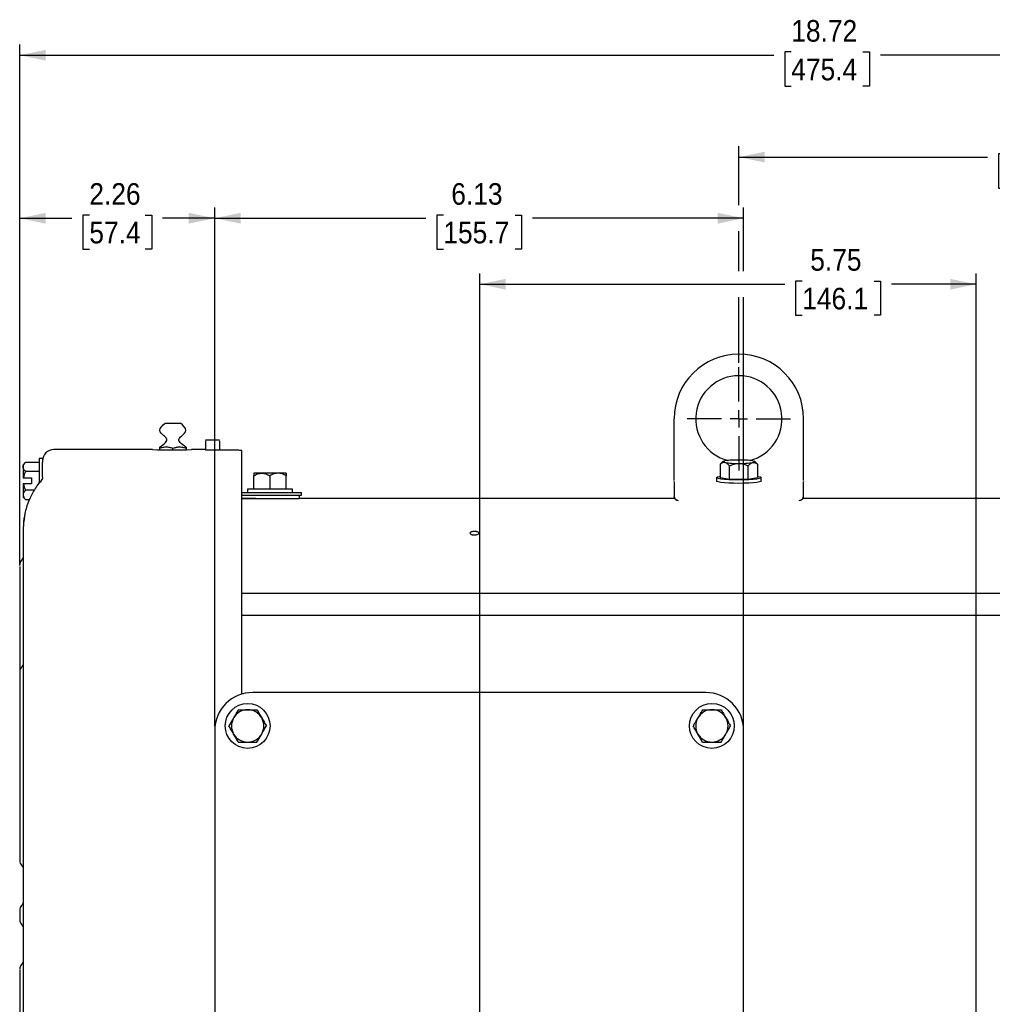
# Model space of a CAD drawing. Header units: inches. Extents: x 1.5 to 80, y 0 to 40.3.
# Tile 2 of 15: x 8 to 19.3, y 28.8 to 40.3. Entities that reach past the tile are written whole.
import ezdxf

# ---------------------------------------------------------------- set-up
doc = ezdxf.new("R2010")
doc.units = ezdxf.units.IN
doc.header["$MEASUREMENT"] = 0
doc.linetypes.add('SLD-Solid', pattern=[0])
doc.layers.add('SLD-0', color=7, linetype='Continuous')
doc.styles.add('SLDTEXTSTYLE0', font='GOTHIC.TTF', dxfattribs={"width": 0.913})
doc.dimstyles.new('SLDDIMSTYLE0', dxfattribs={"dimtxt": 0.25, "dimasz": 0.3, "dimexe": 0, "dimexo": 0.0625, "dimgap": 0.0625, "dimtad": 0, "dimtih": 1, "dimtoh": 1, "dimrnd": 1e-09, "dimzin": 4, "dimdsep": 46, "dimtxsty": 'SLDTEXTSTYLE0', "dimsah": 1, "dimcen": 0.09, "dimadec": 0, "dimazin": 1, "dimtfac": 1, "dimtofl": 0, "dimtmove": 0, "dimatfit": 3, "dimfxl": 0, "dimfrac": 2, "dimtolj": 1, "dimtzin": 12, "dimarcsym": 0})
doc.dimstyles.new('SLDDIMSTYLE1', dxfattribs={"dimtxt": 0.25, "dimasz": 0.3, "dimexe": 0, "dimexo": 0.0625, "dimgap": 0.0625, "dimtad": 0, "dimtih": 1, "dimtoh": 1, "dimrnd": 1e-09, "dimzin": 12, "dimdsep": 46, "dimtxsty": 'SLDTEXTSTYLE0', "dimsah": 1, "dimcen": 0.09, "dimadec": 0, "dimazin": 3, "dimtfac": 1, "dimtofl": 0, "dimtmove": 0, "dimatfit": 3, "dimfxl": 0, "dimfrac": 2, "dimtolj": 1, "dimtzin": 12, "dimarcsym": 0})

# ---------------------------------------------------------------- blocks, each defined once
blk = doc.blocks.new('_D_3')
at = {"layer": 'SLD-0'}
for p, q in [((13.34, 27.842), (13.34, 37.316)), ((19.093, 25.42), (19.093, 37.316)), ((17.077, 37.228), (17.001, 37.228)), ((17.001, 37.228), (17.001, 36.831)), ((17.909, 37.228), (17.985, 37.228)), ((17.985, 37.228), (17.985, 36.831)), ((13.34, 37.191), (16.874, 37.191)), ((19.093, 37.191), (18.112, 37.191)), ((17.001, 36.831), (17.077, 36.831)), ((17.985, 36.831), (17.909, 36.831))]:
    blk.add_line(p, q, dxfattribs=at)
for points in [[(13.34, 37.191), (13.64, 37.129), (13.64, 37.254)], [(19.093, 37.191), (18.793, 37.254), (18.793, 37.129)]]:
    blk.add_solid(points, dxfattribs=at)
at = {"layer": 'SLD-0', "char_height": 0.25, "attachment_point": 1, "style": 'SLDTEXTSTYLE0'}
for s, insert in [('5.75', (17.17, 37.598)), ('146.1', (17.077, 37.15))]:
    blk.add_mtext(s, dxfattribs=dict(at, insert=insert))
blk = doc.blocks.new('_D_7')
at = {"layer": 'SLD-0'}
for p, q in [((8.008, 33.932), (8.008, 39.971)), ((26.723, 30.753), (26.723, 39.971)), ((8.008, 39.846), (16.747, 39.846)), ((16.95, 39.883), (16.874, 39.883)), ((16.874, 39.883), (16.874, 39.486)), ((17.781, 39.883), (17.857, 39.883)), ((17.857, 39.883), (17.857, 39.486)), ((26.723, 39.846), (17.984, 39.846)), ((16.874, 39.486), (16.95, 39.486)), ((17.857, 39.486), (17.781, 39.486))]:
    blk.add_line(p, q, dxfattribs=at)
for points in [[(8.008, 39.846), (8.308, 39.783), (8.308, 39.908)], [(26.723, 39.846), (26.423, 39.908), (26.423, 39.783)]]:
    blk.add_solid(points, dxfattribs=at)
at = {"layer": 'SLD-0', "char_height": 0.25, "attachment_point": 1, "style": 'SLDTEXTSTYLE0'}
for s, insert in [('18.72', (16.95, 40.253)), ('475.4', (16.95, 39.805))]:
    blk.add_mtext(s, dxfattribs=dict(at, insert=insert))
blk = doc.blocks.new('_D_8')
at = {"layer": 'SLD-0'}
for p, q in [((8.008, 33.932), (8.008, 38.081)), ((10.268, 32.07), (10.268, 38.081)), ((8.008, 37.956), (8.612, 37.956)), ((8.815, 37.993), (8.739, 37.993)), ((8.739, 37.993), (8.739, 37.596)), ((9.461, 37.993), (9.538, 37.993)), ((9.538, 37.993), (9.538, 37.596)), ((10.268, 37.956), (9.664, 37.956)), ((8.739, 37.596), (8.815, 37.596)), ((9.538, 37.596), (9.461, 37.596))]:
    blk.add_line(p, q, dxfattribs=at)
for points in [[(8.008, 37.956), (8.308, 37.894), (8.308, 38.019)], [(10.268, 37.956), (9.968, 38.019), (9.968, 37.894)]]:
    blk.add_solid(points, dxfattribs=at)
at = {"layer": 'SLD-0', "char_height": 0.25, "attachment_point": 1, "style": 'SLDTEXTSTYLE0'}
for s, insert in [('2.26', (8.815, 38.363)), ('57.4', (8.815, 37.915))]:
    blk.add_mtext(s, dxfattribs=dict(at, insert=insert))
blk = doc.blocks.new('_D_9')
at = {"layer": 'SLD-0'}
for p, q in [((10.268, 32.07), (10.268, 38.081)), ((16.398, 37.341), (16.398, 38.081)), ((10.268, 37.956), (12.715, 37.956)), ((12.918, 37.993), (12.842, 37.993)), ((12.842, 37.993), (12.842, 37.596)), ((13.749, 37.993), (13.825, 37.993)), ((13.825, 37.993), (13.825, 37.596)), ((16.398, 37.956), (13.952, 37.956)), ((12.842, 37.596), (12.918, 37.596)), ((13.825, 37.596), (13.749, 37.596)), ((16.398, 32.07), (16.398, 37.041))]:
    blk.add_line(p, q, dxfattribs=at)
for points in [[(10.268, 37.956), (10.568, 37.894), (10.568, 38.019)], [(16.398, 37.956), (16.098, 38.019), (16.098, 37.894)]]:
    blk.add_solid(points, dxfattribs=at)
at = {"layer": 'SLD-0', "char_height": 0.25, "attachment_point": 1, "style": 'SLDTEXTSTYLE0'}
for s, insert in [('6.13', (13.01, 38.363)), ('155.7', (12.918, 37.915))]:
    blk.add_mtext(s, dxfattribs=dict(at, insert=insert))
blk = doc.blocks.new('_D_12')
at = {"layer": 'SLD-0'}
for p, q in [((16.343, 38.106), (16.343, 38.79)), ((19.427, 38.702), (19.351, 38.702)), ((19.351, 38.702), (19.351, 38.305)), ((20.258, 38.702), (20.335, 38.702)), ((20.335, 38.702), (20.335, 38.305)), ((23.343, 34.3), (23.343, 38.79)), ((16.343, 38.665), (19.224, 38.665)), ((23.343, 38.665), (20.461, 38.665)), ((19.351, 38.305), (19.427, 38.305)), ((20.335, 38.305), (20.258, 38.305)), ((16.343, 37.341), (16.343, 37.806)), ((16.343, 36.281), (16.343, 37.041))]:
    blk.add_line(p, q, dxfattribs=at)
for points in [[(16.343, 38.665), (16.643, 38.602), (16.643, 38.727)], [(23.343, 38.665), (23.043, 38.727), (23.043, 38.602)]]:
    blk.add_solid(points, dxfattribs=at)
at = {"layer": 'SLD-0', "char_height": 0.25, "attachment_point": 1, "style": 'SLDTEXTSTYLE0'}
for s, insert in [('7.00', (19.52, 39.072)), ('177.8', (19.427, 38.624))]:
    blk.add_mtext(s, dxfattribs=dict(at, insert=insert))
blk = doc.blocks.new('SW_CENTERMARKSYMBOL_0')
at = {"layer": 'SLD-0', "color": 0}
for p, q in [((0, 0.2), (0, 0.6)), ((-0.2, 0), (-0.6, 0)), ((0, 0), (-0.1, 0)), ((0, 0), (0, 0.1)), ((0, 0), (0, -0.1)), ((0, 0), (0.1, 0)), ((0.2, 0), (0.6, 0)), ((0, -0.2), (0, -0.6))]:
    blk.add_line(p, q, dxfattribs=at)

msp = doc.modelspace()

# ---------------------------------------------------------------- linework, layer by layer
at = {"layer": 'SLD-0', "linetype": 'SLD-Solid', "lineweight": 25}
for p, q in [((15.59283, 35.06434), (15.59283, 35.63139)), ((17.09283, 35.06434), (17.09283, 35.63139)), ((10.32293, 35.38239), (10.16274, 35.38239)), ((9.54783, 35.27539), (8.40283, 35.27539)), ((9.62683, 35.28752), (9.62683, 35.27273)), ((9.78283, 35.27083), (9.78283, 35.28761)), ((9.93883, 35.28752), (9.93883, 35.27329)), ((10.16283, 35.27539), (9.99783, 35.27539)), ((10.16283, 35.31833), (10.16283, 35.26862)), ((10.16327, 35.26862), (10.16283, 35.26862)), ((10.53783, 35.26731), (10.19283, 35.26731)), ((10.32283, 35.31822), (10.32283, 35.26731)), ((10.58283, 32.44183), (10.58283, 35.26466)), ((8.27283, 35.17239), (8.23283, 35.17239)), ((8.23283, 35.17239), (8.23283, 34.88043)), ((8.27283, 35.17239), (8.27283, 35.14539)), ((8.07684, 35.12889), (8.04783, 35.09989)), ((8.04783, 35.09989), (8.04783, 35.07477)), ((8.04783, 35.07477), (8.04783, 34.94689)), ((8.07684, 35.12889), (8.23283, 35.12889)), ((16.13878, 35.11818), (16.12633, 35.10546)), ((16.12633, 35.10546), (16.12633, 34.95033)), ((16.15637, 35.13637), (16.13838, 35.11858)), ((16.23458, 34.93073), (16.23458, 35.08587)), ((16.45109, 34.93073), (16.45109, 35.08587)), ((16.54697, 35.11889), (16.52929, 35.13637)), ((16.55934, 35.10546), (16.55934, 34.95033)), ((8.05098, 34.94689), (8.14483, 34.94689)), ((8.23283, 35.02064), (8.07684, 35.02064)), ((8.14483, 34.94689), (8.14483, 34.87789)), ((8.26819, 34.93109), (8.25455, 34.9147)), ((10.81408, 35.00139), (10.72033, 35.00139)), ((10.72033, 34.81639), (10.72033, 34.97238)), ((11.00158, 35.00139), (10.81408, 35.00139)), ((10.90783, 34.97238), (10.90783, 34.81639)), ((11.09533, 35.00139), (11.00158, 35.00139)), ((11.09533, 34.81639), (11.09533, 34.97238)), ((16.08283, 34.95033), (16.08283, 34.91054)), ((16.12633, 34.95033), (16.23458, 34.93073)), ((16.23458, 34.93073), (16.45109, 34.93073)), ((16.45109, 34.93073), (16.55934, 34.95033)), ((16.60283, 34.91054), (16.60283, 34.95033)), ((8.04783, 34.87789), (8.04783, 34.75001)), ((8.14483, 34.87789), (8.05098, 34.87789)), ((10.64783, 34.81639), (10.64783, 34.77639)), ((10.90783, 34.81639), (10.64783, 34.81639)), ((11.16783, 34.81639), (10.90783, 34.81639)), ((11.16783, 34.77639), (11.16783, 34.81639)), ((15.59283, 34.90194), (15.59283, 34.72655)), ((17.09283, 34.72655), (17.09283, 34.90194)), ((8.04783, 34.75001), (8.04783, 34.72489)), ((8.04783, 34.72489), (8.07684, 34.69588)), ((8.17493, 34.80413), (8.07684, 34.80413)), ((8.07684, 34.69588), (8.1202, 34.69588)), ((10.58283, 34.77639), (11.27533, 34.77639)), ((10.58283, 34.74639), (11.27533, 34.74639)), ((10.58283, 34.70639), (11.2457, 34.70639)), ((10.74283, 34.70638), (10.58283, 34.70638)), ((10.74283, 34.70639), (10.74283, 34.70638)), ((15.60066, 34.70639), (11.2457, 34.70639)), ((11.27533, 34.74639), (11.27533, 34.77639)), ((21.43996, 34.70639), (17.085, 34.70639)), ((8.06286, 34.50205), (8.05492, 34.43805)), ((8.00783, 33.88239), (8.00783, 32.65053)), ((22.37283, 33.60656), (10.58283, 33.60656)), ((10.58283, 33.35656), (22.37283, 33.35656)), ((8.00783, 32.6036), (8.00783, 30.52825)), ((15.95831, 32.4601), (10.70831, 32.4601)), ((10.26831, 32.0201), (10.26831, 27.7701)), ((16.39831, 27.7701), (16.39831, 32.0201)), ((8.00783, 29.23653), (8.00783, 27.16117))]:
    msp.add_line(p, q, dxfattribs=at)
at = {"layer": 'SLD-0', "linetype": 'SLD-Solid', "lineweight": 25, "flags": 128}
for points in [[(16.18045, 35.12451), (16.16961, 35.12681), (16.16172, 35.12924), (16.15694, 35.13175), (16.15533, 35.13431), (16.15694, 35.13687), (16.16172, 35.13938), (16.16961, 35.14181), (16.18045, 35.14411)], [(16.50521, 35.14411), (16.51606, 35.14181), (16.52394, 35.13938), (16.52873, 35.13687), (16.53033, 35.13431), (16.52873, 35.13175), (16.52394, 35.12924), (16.51606, 35.12681), (16.50521, 35.12451)], [(8.27283, 34.95375), (8.27221, 34.94303), (8.27198, 34.9412)], [(16.34283, 34.92315), (16.28287, 34.92388), (16.22614, 34.92604), (16.17571, 34.92951), (16.13428, 34.9341), (16.1041, 34.93956), (16.08678, 34.94561), (16.08327, 34.95191), (16.09376, 34.95812), (16.11767, 34.96391), (16.12633, 34.96537)], [(16.55934, 34.96537), (16.568, 34.96391), (16.59191, 34.95812), (16.60239, 34.95191), (16.59888, 34.94561), (16.58157, 34.93956), (16.55138, 34.9341), (16.50996, 34.92951), (16.45952, 34.92604), (16.40279, 34.92388), (16.34283, 34.92315)], [(16.34283, 34.88337), (16.28287, 34.8841), (16.22614, 34.88626), (16.17571, 34.88973), (16.13428, 34.89432), (16.1041, 34.89978), (16.08678, 34.90583), (16.08283, 34.91054)], [(16.60283, 34.91054), (16.59888, 34.90583), (16.58157, 34.89978), (16.55138, 34.89432), (16.50996, 34.88973), (16.45952, 34.88626), (16.40279, 34.8841), (16.34283, 34.88337)]]:
    msp.add_lwpolyline(points, dxfattribs=at)
at = {"layer": 'SLD-0', "linetype": 'SLD-Solid', "lineweight": 25}
for centre in [(10.64983, 32.07239), (16.02983, 32.07239)]:
    msp.add_circle(centre, 0.26, dxfattribs=at)
for centre, radius, start, end in [((16.34283, 35.63139), 0.75, 0, 180), ((16.34283, 35.63139), 0.5, 90, 254.9768), ((16.34283, 35.63139), 0.5, 285.0232, 90), ((8.40283, 35.14539), 0.13, 90, 180), ((9.77283, 40.66598), 5.39529, 267.609897, 272.390103), ((10.24283, 29.88239), 5.393, 86.385408, 86.864325), ((16.32534, 34.0936), 1.06045, 89.054624, 97.852546), ((16.36033, 34.0936), 1.06045, 82.147454, 90.945376), ((16.32534, 36.17502), 1.06045, 262.147454, 270.945376), ((16.36033, 36.17502), 1.06045, 269.054624, 277.852546), ((11.22783, 34.72387), 0.025, 315.628616, 64.249386), ((15.62278, 34.72658), 0.02995, 180.052968, 254.072383), ((17.06289, 34.72657), 0.02994, 286.151774, 359.961546), ((7.97783, 34.04612), 0.075, 314.427004, 0), ((8.08283, 33.939), 0.075, 134.427004, 180), ((8.08283, 32.70026), 0.075, 134.427004, 180), ((7.97783, 32.80738), 0.075, 314.427004, 0), ((10.70831, 32.0201), 0.44, 90, 180), ((15.95831, 32.0201), 0.44, 0, 90), ((10.64983, 32.07239), 0.1875, 90, 150), ((10.64983, 32.07239), 0.1875, 30, 90), ((16.02983, 32.07239), 0.1875, 90, 150), ((16.02983, 32.07239), 0.1875, 30, 90), ((10.64983, 32.07239), 0.1875, 150, 210), ((10.64983, 32.07239), 0.1875, 330, 30), ((16.02983, 32.07239), 0.1875, 150, 210), ((16.02983, 32.07239), 0.1875, 330, 30), ((10.64983, 32.07239), 0.1875, 210, 270), ((10.64983, 32.07239), 0.1875, 270, 330), ((16.02983, 32.07239), 0.1875, 210, 270), ((16.02983, 32.07239), 0.1875, 270, 330), ((8.08283, 30.51166), 0.075, 180, 225.572996), ((7.97783, 30.40454), 0.075, 0, 45.572996), ((7.97783, 30.04612), 0.075, 314.427004, 0), ((8.08283, 29.939), 0.075, 134.427004, 180), ((8.08283, 29.82577), 0.075, 180, 225.572996), ((7.97783, 29.71865), 0.075, 0, 45.572996), ((7.97783, 29.36023), 0.075, 314.427004, 0), ((8.08283, 29.25311), 0.075, 134.427004, 180)]:
    msp.add_arc(centre, radius, start, end, dxfattribs=at)
for points, knots in [([(9.62683, 35.3028), (9.68191, 35.3383), (9.74573, 35.38601), (9.66642, 35.44191), (9.60839, 35.50769), (9.66233, 35.55438), (9.69469, 35.58239)], [0.051699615, 0.051699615, 0.051699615, 0.051699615, 0.412717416, 0.543322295, 0.726060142, 1, 1, 1, 1]), ([(9.69469, 35.58239), (9.69469, 35.58239), (9.69558, 35.58239), (9.70085, 35.58239), (9.70527, 35.58239), (9.71937, 35.58239), (9.72915, 35.58239), (9.74745, 35.58239), (9.75413, 35.58239), (9.76815, 35.58239), (9.77549, 35.58239), (9.79018, 35.58239), (9.79752, 35.58239), (9.81154, 35.58239), (9.81821, 35.58239), (9.83651, 35.58239), (9.8463, 35.58239), (9.8604, 35.58239), (9.86482, 35.58239), (9.87008, 35.58239), (9.87098, 35.58239), (9.87098, 35.58239)], [0, 0, 0, 0, 0.125, 0.125, 0.25, 0.25, 0.375, 0.375, 0.4375, 0.4375, 0.5, 0.5, 0.5625, 0.5625, 0.625, 0.625, 0.75, 0.75, 0.875, 0.875, 1, 1, 1, 1]), ([(9.93883, 35.3028), (9.88375, 35.3383), (9.81994, 35.38601), (9.89925, 35.44191), (9.95728, 35.50769), (9.90334, 35.55438), (9.87098, 35.58239)], [0.051699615, 0.051699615, 0.051699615, 0.051699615, 0.412717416, 0.543322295, 0.726060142, 1, 1, 1, 1]), ([(10.16283, 35.37828), (10.16283, 35.37819), (10.16283, 35.37799), (10.16283, 35.37722), (10.16282, 35.37606), (10.16282, 35.37446), (10.16282, 35.37242), (10.16281, 35.36994), (10.16282, 35.36703), (10.16282, 35.36372), (10.16284, 35.35933), (10.16285, 35.3535), (10.16285, 35.3459), (10.16284, 35.3373), (10.16283, 35.32799), (10.16283, 35.32156), (10.16283, 35.31833)], [0, 0, 0, 0, 0.05100159, 0.1034693, 0.15729105, 0.21233062, 0.26842832, 0.32540279, 0.38305368, 0.4411654, 0.49951167, 0.59105931, 0.68838165, 0.79011886, 0.89460743, 1, 1, 1, 1]), ([(10.32283, 35.37817), (10.32283, 35.37808), (10.32283, 35.37789), (10.32283, 35.37718), (10.32283, 35.37613), (10.32283, 35.37474), (10.32283, 35.37216), (10.32283, 35.3676), (10.32283, 35.36008), (10.32283, 35.35106), (10.32283, 35.34194), (10.32283, 35.33345), (10.32283, 35.3259), (10.32283, 35.32079), (10.32283, 35.31822)], [0, 0, 0, 0, 0.05029231, 0.10015865, 0.14989449, 0.19979764, 0.25016291, 0.37488566, 0.49984052, 0.62450999, 0.74941435, 0.83312269, 0.91618783, 1, 1, 1, 1]), ([(9.78283, 35.28761), (9.77015, 35.29224), (9.75731, 35.29609), (9.73123, 35.30148), (9.71787, 35.30296), (9.69151, 35.30293), (9.67843, 35.30144), (9.65243, 35.29605), (9.63951, 35.29216), (9.62683, 35.28752)], [0, 0, 0, 0, 0.25, 0.25, 0.5, 0.5, 0.75, 0.75, 1, 1, 1, 1]), ([(9.62683, 35.3028), (9.62683, 35.3028), (9.62683, 35.30131), (9.62683, 35.29597), (9.62683, 35.29212), (9.62683, 35.28752)], [0, 0, 0, 0, 0.5, 0.5, 1, 1, 1, 1]), ([(9.93883, 35.28752), (9.92615, 35.29216), (9.91332, 35.29603), (9.88724, 35.30144), (9.87388, 35.30295), (9.84752, 35.30294), (9.83444, 35.30147), (9.80844, 35.29611), (9.79551, 35.29224), (9.78283, 35.28761)], [0, 0, 0, 0, 0.25, 0.25, 0.5, 0.5, 0.75, 0.75, 1, 1, 1, 1]), ([(9.93883, 35.3028), (9.93883, 35.3028), (9.93883, 35.30131), (9.93883, 35.29597), (9.93883, 35.29212), (9.93883, 35.28752)], [0, 0, 0, 0, 0.5, 0.5, 1, 1, 1, 1]), ([(10.19283, 35.26731), (10.18576, 35.26731), (10.17887, 35.26745), (10.16811, 35.26794), (10.16446, 35.26827), (10.16327, 35.26862)], [0, 0, 0, 0, 0.5, 0.5, 1, 1, 1, 1]), ([(8.04783, 35.07477), (8.04783, 35.08427), (8.05076, 35.09352), (8.05848, 35.1071), (8.06162, 35.11159), (8.06868, 35.12036), (8.0726, 35.12466), (8.07684, 35.12889)], [0, 0, 0, 0, 0.5, 0.5, 0.75, 0.75, 1, 1, 1, 1]), ([(8.07684, 35.02064), (8.06836, 35.02912), (8.06115, 35.0378), (8.05344, 35.05127), (8.05139, 35.05585), (8.04858, 35.06518), (8.04783, 35.06998), (8.04783, 35.07477)], [0, 0, 0, 0, 0.5, 0.5, 0.75, 0.75, 1, 1, 1, 1]), ([(8.27283, 34.95375), (8.27283, 34.95629), (8.27283, 34.96138), (8.27283, 34.96939), (8.27283, 34.97768), (8.27283, 34.98629), (8.27283, 34.9952), (8.27283, 35.00441), (8.27283, 35.01394), (8.27283, 35.02377), (8.27283, 35.03785), (8.27283, 35.05649), (8.27283, 35.0801), (8.27283, 35.1045), (8.27283, 35.12132), (8.27283, 35.12977)], [0, 0, 0, 0, 0.05376734, 0.10779529, 0.16213832, 0.21685, 0.27198281, 0.32758802, 0.38371563, 0.44041424, 0.49773103, 0.62266077, 0.74770746, 0.87333478, 1, 1, 1, 1]), ([(15.59283, 34.91836), (15.59283, 34.92907), (15.59283, 34.95053), (15.59283, 35.00474), (15.59283, 35.04496), (15.59283, 35.06434)], [0, 0, 0, 0, 0.34069097, 0.68246477, 1, 1, 1, 1]), ([(16.18045, 35.12451), (16.17095, 35.12623), (16.1617, 35.125), (16.14811, 35.11977), (16.14363, 35.11747), (16.13486, 35.11204), (16.13056, 35.10891), (16.12633, 35.10546)], [0, 0, 0, 0, 0.5, 0.5, 0.75, 0.75, 1, 1, 1, 1]), ([(16.23458, 35.08587), (16.2261, 35.09584), (16.21742, 35.10458), (16.20394, 35.11469), (16.19937, 35.11755), (16.19003, 35.12203), (16.18524, 35.12365), (16.18045, 35.12451)], [0, 0, 0, 0, 0.5, 0.5, 0.75, 0.75, 1, 1, 1, 1]), ([(16.23458, 35.08587), (16.25154, 35.0943), (16.26889, 35.10147), (16.29585, 35.10914), (16.30499, 35.11118), (16.32367, 35.11397), (16.33326, 35.11471), (16.34283, 35.11471)], [0, 0, 0, 0, 0.5, 0.5, 0.75, 0.75, 1, 1, 1, 1]), ([(16.34283, 35.11471), (16.36184, 35.11471), (16.38034, 35.1118), (16.40751, 35.10412), (16.41648, 35.101), (16.43402, 35.09398), (16.44262, 35.09008), (16.45109, 35.08587)], [0, 0, 0, 0, 0.5, 0.5, 0.75, 0.75, 1, 1, 1, 1]), ([(16.45109, 35.08587), (16.45957, 35.09584), (16.46824, 35.10458), (16.48172, 35.11469), (16.48629, 35.11755), (16.49563, 35.12203), (16.50042, 35.12365), (16.50521, 35.12451)], [0, 0, 0, 0, 0.5, 0.5, 0.75, 0.75, 1, 1, 1, 1]), ([(16.50521, 35.12451), (16.51472, 35.12623), (16.52397, 35.125), (16.53755, 35.11977), (16.54204, 35.11747), (16.55081, 35.11204), (16.5551, 35.10891), (16.55934, 35.10546)], [0, 0, 0, 0, 0.5, 0.5, 0.75, 0.75, 1, 1, 1, 1]), ([(16.54689, 35.11882), (16.54766, 35.1181), (16.55192, 35.11416), (16.556, 35.10938), (16.55934, 35.10546)], [0, 0, 0, 0, 0.18074748, 1, 1, 1, 1]), ([(17.09283, 34.91836), (17.09283, 34.92907), (17.09283, 34.95053), (17.09283, 35.00474), (17.09283, 35.04496), (17.09283, 35.06434)], [0, 0, 0, 0, 0.34069097, 0.68246477, 1, 1, 1, 1]), ([(8.27223, 34.94321), (8.27094, 34.939), (8.26898, 34.93264), (8.26531, 34.92846), (8.26592, 34.92944), (8.26596, 34.92949)], [0, 0, 0, 0, 0.64741332, 0.97989243, 1, 1, 1, 1]), ([(10.72033, 34.97238), (10.73502, 34.98086), (10.75005, 34.98807), (10.77339, 34.99578), (10.78131, 34.99783), (10.79749, 35.00064), (10.80579, 35.00139), (10.81408, 35.00139)], [0, 0, 0, 0, 0.5, 0.5, 0.75, 0.75, 1, 1, 1, 1]), ([(10.72033, 35.00139), (10.72033, 35.00139), (10.72033, 34.99846), (10.72033, 34.99073), (10.72033, 34.9876), (10.72033, 34.98054), (10.72033, 34.97661), (10.72033, 34.97238)], [0, 0, 0, 0, 0.5, 0.5, 0.75, 0.75, 1, 1, 1, 1]), ([(10.81408, 35.00139), (10.83054, 35.00139), (10.84657, 34.99846), (10.8701, 34.99073), (10.87787, 34.9876), (10.89305, 34.98054), (10.9005, 34.97661), (10.90783, 34.97238)], [0, 0, 0, 0, 0.5, 0.5, 0.75, 0.75, 1, 1, 1, 1]), ([(11.00158, 35.00139), (10.98512, 35.00139), (10.9691, 34.99846), (10.94557, 34.99073), (10.9378, 34.9876), (10.92261, 34.98054), (10.91517, 34.97661), (10.90783, 34.97238)], [0, 0, 0, 0, 0.5, 0.5, 0.75, 0.75, 1, 1, 1, 1]), ([(11.09533, 34.97238), (11.08064, 34.98086), (11.06562, 34.98807), (11.04227, 34.99578), (11.03435, 34.99783), (11.01818, 35.00064), (11.00988, 35.00139), (11.00158, 35.00139)], [0, 0, 0, 0, 0.5, 0.5, 0.75, 0.75, 1, 1, 1, 1]), ([(11.09533, 35.00139), (11.09533, 35.00139), (11.09533, 34.99846), (11.09533, 34.99073), (11.09533, 34.9876), (11.09533, 34.98054), (11.09533, 34.97661), (11.09533, 34.97238)], [0, 0, 0, 0, 0.5, 0.5, 0.75, 0.75, 1, 1, 1, 1]), ([(8.25569, 34.91379), (8.23946, 34.89449), (8.19209, 34.83815), (8.14301, 34.75103), (8.10363, 34.66032), (8.07967, 34.58786), (8.07027, 34.54149), (8.0657, 34.51896)], [0, 0, 0, 0, 0.16091964, 0.4698762, 0.64233834, 0.82626446, 1, 1, 1, 1]), ([(8.07684, 34.80413), (8.06836, 34.79565), (8.06115, 34.78698), (8.05344, 34.7735), (8.05139, 34.76893), (8.04858, 34.75959), (8.04783, 34.75479), (8.04783, 34.75001)], [0, 0, 0, 0, 0.5, 0.5, 0.75, 0.75, 1, 1, 1, 1]), ([(8.04783, 34.75001), (8.04783, 34.7405), (8.05076, 34.73125), (8.05848, 34.71767), (8.06162, 34.71318), (8.06868, 34.70441), (8.0726, 34.70011), (8.07684, 34.69588)], [0, 0, 0, 0, 0.5, 0.5, 0.75, 0.75, 1, 1, 1, 1]), ([(15.59546, 34.72312), (15.59526, 34.72323), (15.59292, 34.72451), (15.59288, 34.72558), (15.59283, 34.72655)], [0, 0, 0, 0, 0.087786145, 1, 1, 1, 1]), ([(15.59526, 34.72315), (15.59596, 34.71959), (15.59739, 34.71226), (15.60812, 34.69713), (15.62322, 34.6902), (15.63461, 34.68668), (15.63986, 34.68506)], [0, 0, 0, 0, 0.114230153, 0.235654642, 0.647676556, 1, 1, 1, 1]), ([(17.04294, 34.68513), (17.04848, 34.6866), (17.06142, 34.69003), (17.08159, 34.70319), (17.08739, 34.71632), (17.09042, 34.72316)], [0, 0, 0, 0, 0.263547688, 0.616122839, 1, 1, 1, 1]), ([(8.06572, 34.51626), (8.06489, 34.51318), (8.05072, 34.46088), (8.05181, 34.4205), (8.05283, 34.3825)], [0, 0, 0, 0, 0.05876222, 1, 1, 1, 1]), ([(8.0657, 34.51896), (8.06505, 34.51643), (8.06412, 34.51278), (8.06376, 34.50949), (8.06366, 34.50849)], [0, 0, 0, 0, 0.69523761, 1, 1, 1, 1]), ([(8.05283, 29.88239), (8.05283, 29.89683), (8.05283, 29.92571), (8.05283, 29.96902), (8.05283, 30.01231), (8.05283, 30.05559), (8.05283, 30.09885), (8.05283, 30.14209), (8.05283, 30.18532), (8.05283, 30.22852), (8.05283, 30.32403), (8.05283, 30.47154), (8.05283, 30.67186), (8.05283, 30.87237), (8.05283, 31.07408), (8.05283, 31.27479), (8.05283, 31.54276), (8.05283, 31.87266), (8.05283, 32.25428), (8.05283, 32.61716), (8.05283, 32.95563), (8.05283, 33.26467), (8.05283, 33.54007), (8.05283, 33.77866), (8.05283, 33.94572), (8.05283, 34.05955), (8.05283, 34.13445), (8.05283, 34.19975), (8.05283, 34.25504), (8.05283, 34.30101), (8.05283, 34.3303), (8.05283, 34.34846), (8.05283, 34.35904), (8.05283, 34.36825), (8.05283, 34.37623), (8.05283, 34.38041), (8.05283, 34.3825)], [0, 0, 0, 0, 0.00642238, 0.01284277, 0.01926176, 0.02567993, 0.03209789, 0.03851622, 0.04493551, 0.05135636, 0.05777935, 0.08754717, 0.11731802, 0.14788564, 0.17845625, 0.20972388, 0.24099456, 0.30468185, 0.36927261, 0.43448004, 0.50000025, 0.56552045, 0.63072788, 0.69531864, 0.75900593, 0.79027355, 0.82154424, 0.85211186, 0.88268247, 0.91245029, 0.94222114, 0.95377987, 0.96533367, 0.97688599, 0.98844028, 1, 1, 1, 1]), ([(13.27783, 34.2855), (13.27103, 34.2855), (13.26435, 34.28604), (13.255, 34.28762), (13.25204, 34.28827), (13.24644, 34.28979), (13.24379, 34.29067), (13.23667, 34.29356), (13.23283, 34.29589), (13.22769, 34.30088), (13.22634, 34.30359), (13.22633, 34.30761), (13.22666, 34.30897), (13.22798, 34.31159), (13.22895, 34.31286), (13.23281, 34.31655), (13.23659, 34.31878), (13.24619, 34.32255), (13.25186, 34.32403), (13.26434, 34.32605), (13.27103, 34.32657), (13.28464, 34.32657), (13.29131, 34.32605), (13.30067, 34.32454), (13.30363, 34.32392), (13.30922, 34.32246), (13.31187, 34.32161), (13.319, 34.31882), (13.32284, 34.31656), (13.32797, 34.31166), (13.32933, 34.30898), (13.32933, 34.30496), (13.329, 34.3036), (13.32769, 34.30095), (13.32672, 34.29966), (13.32285, 34.2959), (13.31908, 34.2936), (13.30947, 34.2897), (13.3038, 34.28816), (13.29132, 34.28604), (13.28464, 34.2855), (13.27783, 34.2855)], [0, 0, 0, 0, 0.0625, 0.0625, 0.09375, 0.09375, 0.125, 0.125, 0.1875, 0.1875, 0.25, 0.25, 0.28125, 0.28125, 0.3125, 0.3125, 0.375, 0.375, 0.4375, 0.4375, 0.5, 0.5, 0.5625, 0.5625, 0.59375, 0.59375, 0.625, 0.625, 0.6875, 0.6875, 0.75, 0.75, 0.78125, 0.78125, 0.8125, 0.8125, 0.875, 0.875, 0.9375, 0.9375, 1, 1, 1, 1]), ([(8.00783, 33.92116), (8.00783, 33.91868), (8.00783, 33.91331), (8.00783, 33.90045), (8.00783, 33.88949), (8.00783, 33.88239)], [0, 0, 0, 0, 0.23221255, 0.50291743, 1, 1, 1, 1]), ([(10.54158, 32.25989), (10.5331, 32.24519), (10.52442, 32.23017), (10.51094, 32.20682), (10.50637, 32.19891), (10.49703, 32.18273), (10.49224, 32.17443), (10.48745, 32.16614)], [0, 0, 0, 0, 0.5, 0.5, 0.75, 0.75, 1, 1, 1, 1]), ([(10.54158, 32.25989), (10.55854, 32.25989), (10.57589, 32.25989), (10.60285, 32.25989), (10.61199, 32.25989), (10.63067, 32.25989), (10.64026, 32.25989), (10.64983, 32.25989)], [0, 0, 0, 0, 0.5, 0.5, 0.75, 0.75, 1, 1, 1, 1]), ([(10.64983, 32.25989), (10.66884, 32.25989), (10.68734, 32.25989), (10.71451, 32.25989), (10.72348, 32.25989), (10.74102, 32.25989), (10.74962, 32.25989), (10.75809, 32.25989)], [0, 0, 0, 0, 0.5, 0.5, 0.75, 0.75, 1, 1, 1, 1]), ([(10.75809, 32.25989), (10.76657, 32.24519), (10.77524, 32.23017), (10.78872, 32.20682), (10.79329, 32.19891), (10.80263, 32.18273), (10.80742, 32.17443), (10.81221, 32.16614)], [0, 0, 0, 0, 0.5, 0.5, 0.75, 0.75, 1, 1, 1, 1]), ([(15.92158, 32.25989), (15.9131, 32.24519), (15.90442, 32.23017), (15.89094, 32.20682), (15.88637, 32.19891), (15.87703, 32.18273), (15.87224, 32.17443), (15.86745, 32.16614)], [0, 0, 0, 0, 0.5, 0.5, 0.75, 0.75, 1, 1, 1, 1]), ([(15.92158, 32.25989), (15.93854, 32.25989), (15.95589, 32.25989), (15.98285, 32.25989), (15.99199, 32.25989), (16.01067, 32.25989), (16.02026, 32.25989), (16.02983, 32.25989)], [0, 0, 0, 0, 0.5, 0.5, 0.75, 0.75, 1, 1, 1, 1]), ([(16.02983, 32.25989), (16.04884, 32.25989), (16.06734, 32.25989), (16.09451, 32.25989), (16.10348, 32.25989), (16.12102, 32.25989), (16.12962, 32.25989), (16.13809, 32.25989)], [0, 0, 0, 0, 0.5, 0.5, 0.75, 0.75, 1, 1, 1, 1]), ([(16.13809, 32.25989), (16.14657, 32.24519), (16.15524, 32.23017), (16.16872, 32.20682), (16.17329, 32.19891), (16.18263, 32.18273), (16.18742, 32.17443), (16.19221, 32.16614)], [0, 0, 0, 0, 0.5, 0.5, 0.75, 0.75, 1, 1, 1, 1]), ([(10.48745, 32.16614), (10.47795, 32.14967), (10.4687, 32.13365), (10.45511, 32.11012), (10.45063, 32.10235), (10.44186, 32.08717), (10.43756, 32.07972), (10.43333, 32.07239)], [0, 0, 0, 0, 0.5, 0.5, 0.75, 0.75, 1, 1, 1, 1]), ([(10.48745, 31.97864), (10.47795, 31.9951), (10.4687, 32.01112), (10.45511, 32.03465), (10.45063, 32.04242), (10.44186, 32.05761), (10.43756, 32.06505), (10.43333, 32.07239)], [0, 0, 0, 0, 0.5, 0.5, 0.75, 0.75, 1, 1, 1, 1]), ([(10.81221, 32.16614), (10.82172, 32.14967), (10.83097, 32.13365), (10.84455, 32.11012), (10.84904, 32.10235), (10.85781, 32.08717), (10.8621, 32.07972), (10.86634, 32.07239)], [0, 0, 0, 0, 0.5, 0.5, 0.75, 0.75, 1, 1, 1, 1]), ([(10.81221, 31.97864), (10.82172, 31.9951), (10.83097, 32.01112), (10.84455, 32.03465), (10.84904, 32.04242), (10.85781, 32.05761), (10.8621, 32.06505), (10.86634, 32.07239)], [0, 0, 0, 0, 0.5, 0.5, 0.75, 0.75, 1, 1, 1, 1]), ([(15.86745, 32.16614), (15.85795, 32.14967), (15.8487, 32.13365), (15.83511, 32.11012), (15.83063, 32.10235), (15.82186, 32.08717), (15.81756, 32.07972), (15.81333, 32.07239)], [0, 0, 0, 0, 0.5, 0.5, 0.75, 0.75, 1, 1, 1, 1]), ([(15.86745, 31.97864), (15.85795, 31.9951), (15.8487, 32.01112), (15.83511, 32.03465), (15.83063, 32.04242), (15.82186, 32.05761), (15.81756, 32.06505), (15.81333, 32.07239)], [0, 0, 0, 0, 0.5, 0.5, 0.75, 0.75, 1, 1, 1, 1]), ([(16.19221, 32.16614), (16.20172, 32.14967), (16.21097, 32.13365), (16.22455, 32.11012), (16.22904, 32.10235), (16.23781, 32.08717), (16.2421, 32.07972), (16.24634, 32.07239)], [0, 0, 0, 0, 0.5, 0.5, 0.75, 0.75, 1, 1, 1, 1]), ([(16.19221, 31.97864), (16.20172, 31.9951), (16.21097, 32.01112), (16.22455, 32.03465), (16.22904, 32.04242), (16.23781, 32.05761), (16.2421, 32.06505), (16.24634, 32.07239)], [0, 0, 0, 0, 0.5, 0.5, 0.75, 0.75, 1, 1, 1, 1]), ([(10.54158, 31.88489), (10.5331, 31.89958), (10.52442, 31.9146), (10.51094, 31.93795), (10.50637, 31.94587), (10.49703, 31.96204), (10.49224, 31.97034), (10.48745, 31.97864)], [0, 0, 0, 0, 0.5, 0.5, 0.75, 0.75, 1, 1, 1, 1]), ([(10.75809, 31.88489), (10.76657, 31.89958), (10.77524, 31.9146), (10.78872, 31.93795), (10.79329, 31.94587), (10.80263, 31.96204), (10.80742, 31.97034), (10.81221, 31.97864)], [0, 0, 0, 0, 0.5, 0.5, 0.75, 0.75, 1, 1, 1, 1]), ([(15.92158, 31.88489), (15.9131, 31.89958), (15.90442, 31.9146), (15.89094, 31.93795), (15.88637, 31.94587), (15.87703, 31.96204), (15.87224, 31.97034), (15.86745, 31.97864)], [0, 0, 0, 0, 0.5, 0.5, 0.75, 0.75, 1, 1, 1, 1]), ([(16.13809, 31.88489), (16.14657, 31.89958), (16.15524, 31.9146), (16.16872, 31.93795), (16.17329, 31.94587), (16.18263, 31.96204), (16.18742, 31.97034), (16.19221, 31.97864)], [0, 0, 0, 0, 0.5, 0.5, 0.75, 0.75, 1, 1, 1, 1]), ([(10.54158, 31.88489), (10.55854, 31.88489), (10.57589, 31.88489), (10.60285, 31.88489), (10.61199, 31.88489), (10.63067, 31.88489), (10.64026, 31.88489), (10.64983, 31.88489)], [0, 0, 0, 0, 0.5, 0.5, 0.75, 0.75, 1, 1, 1, 1]), ([(10.64983, 31.88489), (10.66884, 31.88489), (10.68734, 31.88489), (10.71451, 31.88489), (10.72348, 31.88489), (10.74102, 31.88489), (10.74962, 31.88489), (10.75809, 31.88489)], [0, 0, 0, 0, 0.5, 0.5, 0.75, 0.75, 1, 1, 1, 1]), ([(15.92158, 31.88489), (15.93854, 31.88489), (15.95589, 31.88489), (15.98285, 31.88489), (15.99199, 31.88489), (16.01067, 31.88489), (16.02026, 31.88489), (16.02983, 31.88489)], [0, 0, 0, 0, 0.5, 0.5, 0.75, 0.75, 1, 1, 1, 1]), ([(16.02983, 31.88489), (16.04884, 31.88489), (16.06734, 31.88489), (16.09451, 31.88489), (16.10348, 31.88489), (16.12102, 31.88489), (16.12962, 31.88489), (16.13809, 31.88489)], [0, 0, 0, 0, 0.5, 0.5, 0.75, 0.75, 1, 1, 1, 1]), ([(8.00783, 30.52825), (8.00783, 30.52449), (8.00783, 30.5194), (8.00783, 30.51716), (8.00783, 30.51657)], [0, 0, 0, 0, 0.73872916, 1, 1, 1, 1]), ([(8.00783, 29.88239), (8.00783, 29.86737), (8.00783, 29.85297), (8.00783, 29.83173), (8.00783, 29.82577), (8.00783, 29.82577)], [0, 0, 0, 0, 0.5, 0.5, 1, 1, 1, 1]), ([(8.05283, 28.23793), (8.05283, 28.25098), (8.05283, 28.27709), (8.05283, 28.31641), (8.05283, 28.35585), (8.05283, 28.39542), (8.05283, 28.43512), (8.05283, 28.47494), (8.05283, 28.51489), (8.05283, 28.55496), (8.05283, 28.59516), (8.05283, 28.68949), (8.05283, 28.83905), (8.05283, 29.04534), (8.05283, 29.25346), (8.05283, 29.42095), (8.05283, 29.54678), (8.05283, 29.63058), (8.05283, 29.71445), (8.05283, 29.79839), (8.05283, 29.85438), (8.05283, 29.88239)], [0, 0, 0, 0, 0.02495852, 0.04990865, 0.07485256, 0.0997924, 0.12473033, 0.14966851, 0.17460911, 0.19955429, 0.22450621, 0.24946702, 0.37472781, 0.50000134, 0.62526213, 0.75053566, 0.80044378, 0.85032699, 0.90020256, 0.95008781, 1, 1, 1, 1]), ([(8.00783, 29.24737), (8.00783, 29.24702), (8.00783, 29.24495), (8.00783, 29.24035), (8.00783, 29.23653)], [0, 0, 0, 0, 0.16865816, 1, 1, 1, 1])]:
    msp.add_open_spline(points, degree=3, knots=knots, dxfattribs=at)
for points in [[(8.27283, 35.14539), (8.27283, 35.14539), (8.27283, 35.14019), (8.27283, 35.12977)], [(8.04783, 34.94689), (8.04888, 34.94689), (8.04993, 34.94689), (8.05098, 34.94689)], [(8.07684, 35.02064), (8.06509, 34.99715), (8.05568, 34.97285), (8.05098, 34.94689)], [(8.05098, 34.87789), (8.04993, 34.87789), (8.04888, 34.87789), (8.04783, 34.87789)], [(8.05098, 34.87789), (8.05568, 34.85193), (8.06509, 34.82762), (8.07684, 34.80413)], [(15.59283, 34.90194), (15.59283, 34.9024), (15.59283, 34.90334), (15.59283, 34.90417), (15.59283, 34.90458)], [(17.09283, 34.90458), (17.09283, 34.90374), (17.09283, 34.90292), (17.09283, 34.90194)], [(8.00783, 32.64364), (8.00783, 32.62862), (8.00783, 32.61422), (8.00783, 32.6036)], [(8.00783, 29.939), (8.00783, 29.939), (8.00783, 29.91363), (8.00783, 29.88239)]]:
    msp.add_open_spline(points, degree=3, dxfattribs=at)

# ---------------------------------------------------------------- block references
at = {"layer": 'SLD-0'}
msp.add_blockref('SW_CENTERMARKSYMBOL_0', (16.34283, 35.63139), dxfattribs=at)

# ---------------------------------------------------------------- dimensions: what is measured, and where the dimension line sits
for base, p1, p2, dimstyle, picture, middle in [((26.722832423, 39.845962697), (8.007832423, 33.8823858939), (26.722832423, 30.7033858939), 'SLDDIMSTYLE1', '_D_7', (17.365332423, 39.845962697)), ((16.34283, 38.66486), (23.34283, 34.24992), (16.34283, 36.23139), 'SLDDIMSTYLE0', '_D_12', (19.84283, 38.66486)), ((10.26831, 37.9562), (8.00783, 33.88239), (10.26831, 32.0201), 'SLDDIMSTYLE1', '_D_8', (9.13807, 37.9562)), ((10.26831, 37.9562), (16.39831, 32.0201), (10.26831, 32.0201), 'SLDDIMSTYLE1', '_D_9', (13.33331, 37.9562)), ((19.09283, 37.19123), (13.33983, 27.79239), (19.09283, 25.37029), 'SLDDIMSTYLE1', '_D_3', (17.49311, 37.19123))]:
    dim = msp.add_linear_dim(base=base, p1=p1, p2=p2, dimstyle=dimstyle, dxfattribs=at)
    dim.commit()
    dim.dimension.update_dxf_attribs({"geometry": picture, "text_midpoint": middle, "dimtype": 160})

doc.saveas('drawing.dxf')
